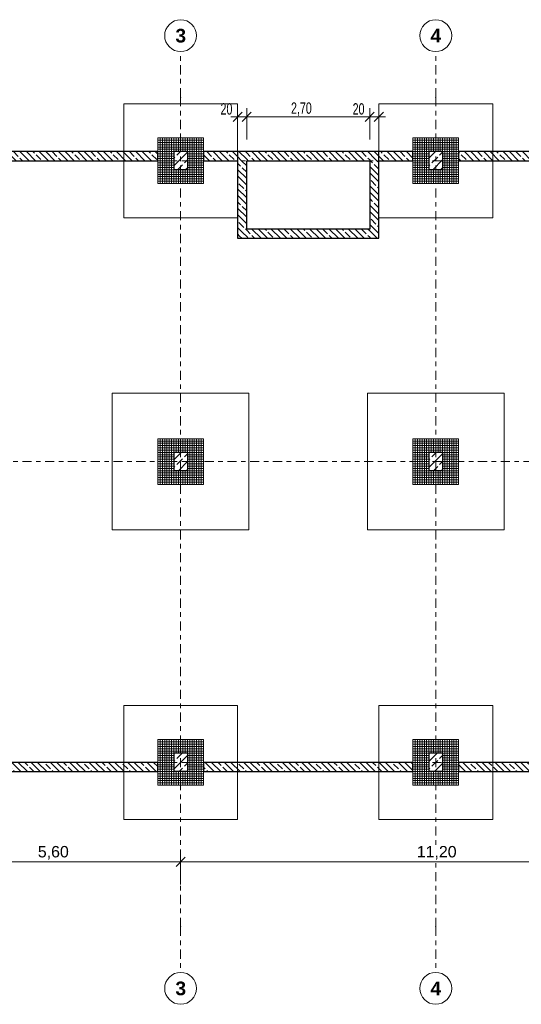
# Model space of a CAD drawing. Header units: metres. Extents: x -3.3 to 34.5, y -5.3 to 16.4.
# Tile 2 of 4: x 7.7 to 18.7, y -5.3 to 16.3. Entities that reach past the tile are written whole.
import ezdxf

# ---------------------------------------------------------------- set-up
doc = ezdxf.new("R2010")
doc.units = ezdxf.units.M
doc.header["$MEASUREMENT"] = 0
doc.set_wipeout_variables(frame=1)
for name, pattern in [('Raster', [0.4, 0.2, -0.1, 0, -0.1]), ('Untersicht', [0.2, 0.15, -0.05]), ('Wipeout_Contour', [1, 0, -1])]:
    doc.linetypes.add(name, pattern=pattern)
for name, color, linetype in [('Neubau_10 Stütze', 7, 'Continuous'), ('Neubau_10 Wand Aussen', 7, 'Continuous'), ('Neubau_20 Decke Roh', 7, 'Continuous'), ('Neubau_20 Fundamente', 7, 'Continuous'), ('Neubau_86 Achsraster', 7, 'Continuous'), ('Neubau_93 1_100 Bemaßung', 7, 'Continuous')]:
    doc.layers.add(name, color=color, linetype=linetype)
doc.styles.add('ERSTELLTER_STIL_1', font='arialbd.ttf')
doc.styles.add('ERSTELLTER_STIL_2', font='arial.ttf')
doc.styles.add('ERSTELLTER_STIL_3', font='GOTHIC.TTF', dxfattribs={"width": 0.7})
doc.dimstyles.new('ERSTELLTER_STIL__2', dxfattribs={"dimtxt": 0.25, "dimasz": 0.190285, "dimexe": 0.18, "dimexo": 0.5, "dimgap": 0, "dimtad": 1, "dimtih": 1, "dimtoh": 1, "dimzin": 0, "dimdsep": 46, "dimtxsty": 'ERSTELLTER_STIL_2', "dimblk": 'ARROWHEAD_6', "dimblk1": 'ARROWHEAD_6', "dimblk2": 'ARROWHEAD_6', "dimcen": 0.09, "dimclrd": 7, "dimclre": 7, "dimclrt": 7, "dimazin": 0, "dimtfac": 1, "dimtdec": 4, "dimtmove": 0, "dimatfit": 3, "dimfxl": 1, "dimtolj": 1, "dimtzin": 0, "dimarcsym": 0})
doc.dimstyles.new('ERSTELLTER_STIL__3', dxfattribs={"dimtxt": 0.25, "dimasz": 0.190285, "dimexe": 0.18, "dimexo": 0.5, "dimgap": 0, "dimtad": 1, "dimtih": 1, "dimtoh": 1, "dimzin": 0, "dimdsep": 46, "dimtxsty": 'ERSTELLTER_STIL_3', "dimblk": 'ARROWHEAD_6', "dimblk1": 'ARROWHEAD_6', "dimblk2": 'ARROWHEAD_6', "dimcen": 0.09, "dimclrd": 7, "dimclre": 7, "dimclrt": 7, "dimazin": 0, "dimtfac": 1, "dimtdec": 4, "dimtmove": 0, "dimatfit": 3, "dimfxl": 1, "dimtolj": 1, "dimtzin": 0, "dimarcsym": 0})
pattern_1 = [(135, (0, 0), (0.212132, 0.212132), []), (135, (-0.0707, -0.0707), (0.212132, 0.212132), []), (135, (-0.14142, -0.14142), (0.212132, 0.212132), [0.15, -0.05])]
pattern_2 = [(45, (0, 0), (-0.1697056, 0.1697056), []), (45, (-0.08485, 0.08485), (-0.1697056, 0.1697056), [0.18, -0.06])]
pattern_3 = [(0, (0, 0), (0, 0.05), []), (90, (0, 0), (-0.05, 0), [])]

# ---------------------------------------------------------------- blocks, each defined once
blk = doc.blocks.new('*D5')
at = {"layer": 'Neubau_93 1_100 Bemaßung', "color": 7, "linetype": 'Continuous', "lineweight": 13, "transparency": 16777216}
for p, q in [((5.7, -2.08), (5.5, -2.28)), ((5.6, -2.68), (5.6, -1.992)), ((11.3, -2.08), (11.1, -2.28)), ((11.2, -2.68), (11.2, -1.992))]:
    blk.add_line(p, q, dxfattribs=at)
at = {"color": 254, "linetype": 'Wipeout_Contour', "lineweight": 0, "ltscale": 34.639683, "transparency": 16777216}
blk.add_wipeout([(8.016, -2.18), (8.784, -2.18), (8.784, -1.83), (8.016, -1.83)], dxfattribs=at).dxf.layer = 'Neubau_93 1_100 Bemaßung'
at = {"layer": 'Neubau_93 1_100 Bemaßung', "color": 7, "linetype": 'Continuous', "lineweight": 13, "transparency": 16777216}
blk.add_line((5.6, -2.18), (11.2, -2.18), dxfattribs=at)
at = {"layer": 'Neubau_93 1_100 Bemaßung', "color": 7, "lineweight": 13, "transparency": 16777216, "insert": (8.066, -2.13), "char_height": 0.25, "attachment_point": 7, "style": 'ERSTELLTER_STIL_2'}
blk.add_mtext('\\A1;5,60', dxfattribs=at)
blk = doc.blocks.new('ARROWHEAD_6')
at = {"color": 0, "linetype": 'Continuous', "lineweight": 0}
for p, q in [((0, 0), (-1, 0)), ((-0.5, -0.5), (0.5, 0.5))]:
    blk.add_line(p, q, dxfattribs=at)
blk = doc.blocks.new('*D6')
at = {"layer": 'Neubau_93 1_100 Bemaßung', "color": 7, "linetype": 'Continuous', "lineweight": 13, "transparency": 16777216}
for p, q in [((11.3, -2.08), (11.1, -2.28)), ((11.2, -2.68), (11.2, -1.992)), ((22.5, -2.08), (22.3, -2.28)), ((22.4, -2.68), (22.4, -1.992))]:
    blk.add_line(p, q, dxfattribs=at)
at = {"color": 254, "linetype": 'Wipeout_Contour', "lineweight": 0, "ltscale": 67.719249, "transparency": 16777216}
blk.add_wipeout([(16.334, -2.18), (17.266, -2.18), (17.266, -1.83), (16.334, -1.83)], dxfattribs=at).dxf.layer = 'Neubau_93 1_100 Bemaßung'
at = {"layer": 'Neubau_93 1_100 Bemaßung', "color": 7, "linetype": 'Continuous', "lineweight": 13, "transparency": 16777216}
blk.add_line((11.2, -2.18), (22.4, -2.18), dxfattribs=at)
at = {"layer": 'Neubau_93 1_100 Bemaßung', "color": 7, "lineweight": 13, "transparency": 16777216, "insert": (16.384, -2.13), "char_height": 0.25, "attachment_point": 7, "style": 'ERSTELLTER_STIL_2'}
blk.add_mtext('\\A1;11,20', dxfattribs=at)
blk = doc.blocks.new('*D21')
at = {"layer": 'Neubau_93 1_100 Bemaßung', "color": 7, "linetype": 'Continuous', "lineweight": 13, "transparency": 16777216}
for p, q in [((12.55, 14.263), (12.35, 14.063)), ((12.45, 13.663), (12.45, 14.351)), ((12.75, 14.263), (12.55, 14.063)), ((12.65, 13.663), (12.65, 14.351)), ((12.3, 14.163), (12.45, 14.163)), ((12.45, 14.163), (12.65, 14.163))]:
    blk.add_line(p, q, dxfattribs=at)
at = {"layer": 'Neubau_93 1_100 Bemaßung', "color": 7, "lineweight": 13, "transparency": 16777216, "insert": (12.076, 14.207), "char_height": 0.25, "attachment_point": 7, "style": 'ERSTELLTER_STIL_3'}
blk.add_mtext('\\A1;20', dxfattribs=at)
blk = doc.blocks.new('*D22')
at = {"layer": 'Neubau_93 1_100 Bemaßung', "color": 7, "linetype": 'Continuous', "lineweight": 13, "transparency": 16777216}
for p, q in [((12.75, 14.263), (12.55, 14.063)), ((12.65, 13.663), (12.65, 14.351)), ((15.25, 14.063), (15.45, 14.263)), ((15.35, 13.663), (15.35, 14.351)), ((12.65, 14.163), (15.35, 14.163))]:
    blk.add_line(p, q, dxfattribs=at)
at = {"layer": 'Neubau_93 1_100 Bemaßung', "color": 7, "lineweight": 13, "transparency": 16777216, "char_height": 0.25, "attachment_point": 7, "style": 'ERSTELLTER_STIL_3'}
for s, insert in [('\\A1;2,70', (13.623, 14.183)), ('\\A1;20', (14.976, 14.207))]:
    blk.add_mtext(s, dxfattribs=dict(at, insert=insert))
blk = doc.blocks.new('*D23')
at = {"layer": 'Neubau_93 1_100 Bemaßung', "color": 7, "linetype": 'Continuous', "lineweight": 13, "transparency": 16777216}
for p, q in [((15.25, 14.063), (15.45, 14.263)), ((15.35, 13.663), (15.35, 14.351)), ((15.65, 14.263), (15.45, 14.063)), ((15.55, 13.663), (15.55, 14.351)), ((15.35, 14.163), (15.55, 14.163)), ((15.55, 14.163), (15.7, 14.163))]:
    blk.add_line(p, q, dxfattribs=at)

msp = doc.modelspace()

# ---------------------------------------------------------------- hatches: boundary and pattern name
at = {"layer": 'Neubau_10 Stütze', "linetype": 'Continuous', "lineweight": 0, "true_color": 0x000000}
h = msp.add_hatch(dxfattribs=at)
h.set_pattern_fill('BETON_STAHLBETON', color=18, style=0, pattern_type=2)
h.set_pattern_definition(pattern_2)
h.paths.add_polyline_path([(11.35, 13), (11.35, 13.4), (11.05, 13.4), (11.05, 13)])
h = msp.add_hatch(dxfattribs=at)
h.set_pattern_fill('BETON_STAHLBETON', color=18, style=0, pattern_type=2)
h.set_pattern_definition(pattern_2)
h.paths.add_polyline_path([(16.95, 13), (16.95, 13.4), (16.65, 13.4), (16.65, 13)])
h = msp.add_hatch(dxfattribs=at)
h.set_pattern_fill('BETON_STAHLBETON', color=18, style=0, pattern_type=2)
h.set_pattern_definition(pattern_2)
h.paths.add_polyline_path([(11.35, 6.4), (11.35, 6.8), (11.05, 6.8), (11.05, 6.4)])
h = msp.add_hatch(dxfattribs=at)
h.set_pattern_fill('BETON_STAHLBETON', color=18, style=0, pattern_type=2)
h.set_pattern_definition(pattern_2)
h.paths.add_polyline_path([(16.95, 6.4), (16.95, 6.8), (16.65, 6.8), (16.65, 6.4)])
h = msp.add_hatch(dxfattribs=at)
h.set_pattern_fill('BETON_STAHLBETON', color=18, style=0, pattern_type=2)
h.set_pattern_definition(pattern_2)
h.paths.add_polyline_path([(11.35, -0.2), (11.35, 0.2), (11.05, 0.2), (11.05, -0.2)])
h = msp.add_hatch(dxfattribs=at)
h.set_pattern_fill('BETON_STAHLBETON', color=18, style=0, pattern_type=2)
h.set_pattern_definition(pattern_2)
h.paths.add_polyline_path([(16.95, -0.2), (16.95, 0.2), (16.65, 0.2), (16.65, -0.2)])
at = {"layer": 'Neubau_10 Wand Aussen', "linetype": 'Continuous', "lineweight": 0, "true_color": 0x000000}
h = msp.add_hatch(dxfattribs=at)
h.set_pattern_fill('BETON_WU', color=18, style=0, pattern_type=2)
h.set_pattern_definition(pattern_1)
h.paths.add_polyline_path([(6.1, 13.2), (10.7, 13.2), (10.7, 13.4), (6.1, 13.4)])
h = msp.add_hatch(dxfattribs=at)
h.set_pattern_fill('BETON_WU', color=18, style=0, pattern_type=2)
h.set_pattern_definition(pattern_1)
h.paths.add_polyline_path([(11.7, 13.2), (12.45, 13.2), (12.45, 13.4), (11.7, 13.4)])
h = msp.add_hatch(dxfattribs=at)
h.set_pattern_fill('BETON_WU', color=18, style=0, pattern_type=2)
h.set_pattern_definition(pattern_1)
h.paths.add_polyline_path([(12.65, 13.2), (12.45, 13.4), (12.45, 13.2)])
h = msp.add_hatch(dxfattribs=at)
h.set_pattern_fill('BETON_WU', color=18, style=0, pattern_type=2)
h.set_pattern_definition(pattern_1)
h.paths.add_polyline_path([(12.45, 13.4), (12.65, 13.2), (12.65, 13.4)])
h = msp.add_hatch(dxfattribs=at)
h.set_pattern_fill('BETON_WU', color=18, style=0, pattern_type=2)
h.set_pattern_definition(pattern_1)
h.paths.add_polyline_path([(15.35, 13.4), (12.65, 13.4), (12.65, 13.2), (15.35, 13.2)])
h = msp.add_hatch(dxfattribs=at)
h.set_pattern_fill('BETON_WU', color=18, style=0, pattern_type=2)
h.set_pattern_definition(pattern_1)
h.paths.add_polyline_path([(15.35, 13.2), (15.55, 13.2), (15.55, 13.4)])
h = msp.add_hatch(dxfattribs=at)
h.set_pattern_fill('BETON_WU', color=18, style=0, pattern_type=2)
h.set_pattern_definition(pattern_1)
h.paths.add_polyline_path([(15.35, 13.4), (15.35, 13.2), (15.55, 13.4)])
h = msp.add_hatch(dxfattribs=at)
h.set_pattern_fill('BETON_WU', color=18, style=0, pattern_type=2)
h.set_pattern_definition(pattern_1)
h.paths.add_polyline_path([(15.55, 13.2), (16.3, 13.2), (16.3, 13.4), (15.55, 13.4)])
h = msp.add_hatch(dxfattribs=at)
h.set_pattern_fill('BETON_WU', color=18, style=0, pattern_type=2)
h.set_pattern_definition(pattern_1)
h.paths.add_polyline_path([(17.3, 13.2), (21.9, 13.2), (21.9, 13.4), (17.3, 13.4)])
h = msp.add_hatch(dxfattribs=at)
h.set_pattern_fill('BETON_WU', color=18, style=0, pattern_type=2)
h.set_pattern_definition(pattern_1)
h.paths.add_polyline_path([(12.65, 11.7), (12.65, 13.2), (12.45, 13.2), (12.45, 11.7)])
h = msp.add_hatch(dxfattribs=at)
h.set_pattern_fill('BETON_WU', color=18, style=0, pattern_type=2)
h.set_pattern_definition(pattern_1)
h.paths.add_polyline_path([(15.35, 13.2), (15.35, 11.7), (15.55, 11.7), (15.55, 13.2)])
h = msp.add_hatch(dxfattribs=at)
h.set_pattern_fill('BETON_WU', color=18, style=0, pattern_type=2)
h.set_pattern_definition(pattern_1)
h.paths.add_polyline_path([(12.65, 11.7), (12.45, 11.5), (12.65, 11.5)])
h = msp.add_hatch(dxfattribs=at)
h.set_pattern_fill('BETON_WU', color=18, style=0, pattern_type=2)
h.set_pattern_definition(pattern_1)
h.paths.add_polyline_path([(12.45, 11.7), (12.45, 11.5), (12.65, 11.7)])
h = msp.add_hatch(dxfattribs=at)
h.set_pattern_fill('BETON_WU', color=18, style=0, pattern_type=2)
h.set_pattern_definition(pattern_1)
h.paths.add_polyline_path([(15.35, 11.7), (12.65, 11.7), (12.65, 11.5), (15.35, 11.5)])
h = msp.add_hatch(dxfattribs=at)
h.set_pattern_fill('BETON_WU', color=18, style=0, pattern_type=2)
h.set_pattern_definition(pattern_1)
h.paths.add_polyline_path([(15.35, 11.7), (15.55, 11.5), (15.55, 11.7)])
h = msp.add_hatch(dxfattribs=at)
h.set_pattern_fill('BETON_WU', color=18, style=0, pattern_type=2)
h.set_pattern_definition(pattern_1)
h.paths.add_polyline_path([(15.35, 11.5), (15.55, 11.5), (15.35, 11.7)])
h = msp.add_hatch(dxfattribs=at)
h.set_pattern_fill('BETON_WU', color=18, style=0, pattern_type=2)
h.set_pattern_definition(pattern_1)
h.paths.add_polyline_path([(10.7, 0), (6.1, 0), (6.1, -0.2), (10.7, -0.2)])
h = msp.add_hatch(dxfattribs=at)
h.set_pattern_fill('BETON_WU', color=18, style=0, pattern_type=2)
h.set_pattern_definition(pattern_1)
h.paths.add_polyline_path([(16.3, 0), (11.7, 0), (11.7, -0.2), (16.3, -0.2)])
h = msp.add_hatch(dxfattribs=at)
h.set_pattern_fill('BETON_WU', color=18, style=0, pattern_type=2)
h.set_pattern_definition(pattern_1)
h.paths.add_polyline_path([(21.9, 0), (17.3, 0), (17.3, -0.2), (21.9, -0.2)])
at = {"layer": 'Neubau_20 Fundamente', "linetype": 'Continuous', "lineweight": 0, "true_color": 0x000000}
h = msp.add_hatch(dxfattribs=at)
h.set_pattern_fill('BETON_FERTIGTEIL_TRÄGER', color=18, style=0, pattern_type=2)
h.set_pattern_definition(pattern_3)
h.paths.add_polyline_path([(10.7, 12.7), (11.7, 12.7), (11.7, 13.7), (10.7, 13.7)])
h.paths.add_polyline_path([(11.05, 13.4), (11.35, 13.4), (11.35, 13), (11.05, 13)], flags=0)
h = msp.add_hatch(dxfattribs=at)
h.set_pattern_fill('BETON_FERTIGTEIL_TRÄGER', color=18, style=0, pattern_type=2)
h.set_pattern_definition(pattern_3)
h.paths.add_polyline_path([(16.3, 12.7), (17.3, 12.7), (17.3, 13.7), (16.3, 13.7)])
h.paths.add_polyline_path([(16.65, 13.4), (16.95, 13.4), (16.95, 13), (16.65, 13)], flags=0)
h = msp.add_hatch(dxfattribs=at)
h.set_pattern_fill('BETON_FERTIGTEIL_TRÄGER', color=18, style=0, pattern_type=2)
h.set_pattern_definition(pattern_3)
h.paths.add_polyline_path([(10.7, 7.1), (10.7, 6.1), (11.7, 6.1), (11.7, 7.1)])
h.paths.add_polyline_path([(11.05, 6.8), (11.35, 6.8), (11.35, 6.4), (11.05, 6.4)], flags=0)
h = msp.add_hatch(dxfattribs=at)
h.set_pattern_fill('BETON_FERTIGTEIL_TRÄGER', color=18, style=0, pattern_type=2)
h.set_pattern_definition(pattern_3)
h.paths.add_polyline_path([(16.3, 7.1), (16.3, 6.1), (17.3, 6.1), (17.3, 7.1)])
h.paths.add_polyline_path([(16.65, 6.8), (16.95, 6.8), (16.95, 6.4), (16.65, 6.4)], flags=0)
h = msp.add_hatch(dxfattribs=at)
h.set_pattern_fill('BETON_FERTIGTEIL_TRÄGER', color=18, style=0, pattern_type=2)
h.set_pattern_definition(pattern_3)
h.paths.add_polyline_path([(10.7, -0.5), (11.7, -0.5), (11.7, 0.5), (10.7, 0.5)])
h.paths.add_polyline_path([(11.05, 0.2), (11.35, 0.2), (11.35, -0.2), (11.05, -0.2)], flags=0)
h = msp.add_hatch(dxfattribs=at)
h.set_pattern_fill('BETON_FERTIGTEIL_TRÄGER', color=18, style=0, pattern_type=2)
h.set_pattern_definition(pattern_3)
h.paths.add_polyline_path([(16.3, -0.5), (17.3, -0.5), (17.3, 0.5), (16.3, 0.5)])
h.paths.add_polyline_path([(16.65, 0.2), (16.95, 0.2), (16.95, -0.2), (16.65, -0.2)], flags=0)

# ---------------------------------------------------------------- linework, layer by layer
at = {"layer": 'Neubau_10 Stütze', "color": 7, "linetype": 'Continuous', "lineweight": 25}
for p, q in [((11.35, 13.4), (11.05, 13.4)), ((11.05, 13.4), (11.05, 13)), ((11.35, 13.4), (11.35, 13)), ((16.95, 13.4), (16.65, 13.4)), ((16.65, 13.4), (16.65, 13)), ((16.95, 13.4), (16.95, 13)), ((11.35, 13), (11.05, 13)), ((16.95, 13), (16.65, 13)), ((11.35, 6.8), (11.05, 6.8)), ((11.05, 6.8), (11.05, 6.4)), ((11.35, 6.8), (11.35, 6.4)), ((16.95, 6.8), (16.65, 6.8)), ((16.65, 6.8), (16.65, 6.4)), ((16.95, 6.8), (16.95, 6.4)), ((11.35, 6.4), (11.05, 6.4)), ((16.95, 6.4), (16.65, 6.4)), ((11.35, 0.2), (11.05, 0.2)), ((11.05, 0.2), (11.05, -0.2)), ((11.35, 0.2), (11.35, -0.2)), ((16.95, 0.2), (16.65, 0.2)), ((16.65, 0.2), (16.65, -0.2)), ((16.95, 0.2), (16.95, -0.2)), ((11.35, -0.2), (11.05, -0.2)), ((16.95, -0.2), (16.65, -0.2))]:
    msp.add_line(p, q, dxfattribs=at)
at = {"layer": 'Neubau_10 Stütze', "color": 7, "linetype": 'Untersicht', "lineweight": 18, "flags": 128}
for points in [[(11.05, 13.4), (11.05, 13)], [(11.35, 13.4), (11.05, 13.4)], [(11.35, 13), (11.35, 13.4)], [(16.65, 13.4), (16.65, 13)], [(16.95, 13.4), (16.65, 13.4)], [(16.95, 13), (16.95, 13.4)], [(11.05, 13), (11.35, 13)], [(16.65, 13), (16.95, 13)], [(11.05, 6.8), (11.05, 6.4)], [(11.35, 6.8), (11.05, 6.8)], [(11.35, 6.4), (11.35, 6.8)], [(16.65, 6.8), (16.65, 6.4)], [(16.95, 6.8), (16.65, 6.8)], [(16.95, 6.4), (16.95, 6.8)], [(11.05, 6.4), (11.35, 6.4)], [(16.65, 6.4), (16.95, 6.4)], [(11.05, 0.2), (11.05, -0.2)], [(11.35, 0.2), (11.05, 0.2)], [(11.35, -0.2), (11.35, 0.2)], [(16.65, 0.2), (16.65, -0.2)], [(16.95, 0.2), (16.65, 0.2)], [(16.95, -0.2), (16.95, 0.2)], [(11.05, -0.2), (11.35, -0.2)], [(16.65, -0.2), (16.95, -0.2)]]:
    msp.add_lwpolyline(points, dxfattribs=at)
at = {"layer": 'Neubau_10 Wand Aussen', "color": 7, "linetype": 'Continuous', "lineweight": 25, "flags": 128}
for points in [[(10.7, 13.4), (6.1, 13.4)], [(10.7, 13.2), (10.7, 13.4)], [(12.45, 13.4), (11.7, 13.4)], [(11.7, 13.4), (11.7, 13.2)], [(15.55, 13.4), (12.45, 13.4)], [(16.3, 13.4), (15.55, 13.4)], [(16.3, 13.2), (16.3, 13.4)], [(21.9, 13.4), (17.3, 13.4)], [(17.3, 13.4), (17.3, 13.2)], [(6.1, 13.2), (10.7, 13.2)], [(11.7, 13.2), (12.45, 13.2)], [(12.45, 13.2), (12.45, 11.5)], [(12.65, 13.2), (15.35, 13.2)], [(12.65, 11.7), (12.65, 13.2)], [(15.35, 13.2), (15.35, 11.7)], [(15.55, 11.7), (15.55, 13.2)], [(15.55, 13.2), (16.3, 13.2)], [(17.3, 13.2), (21.9, 13.2)], [(15.35, 11.7), (12.65, 11.7)], [(15.55, 11.5), (15.55, 11.7)], [(12.45, 11.5), (12.65, 11.5)], [(12.65, 11.5), (15.55, 11.5)], [(10.7, 0), (6.1, 0)], [(6.1, -0.2), (10.7, -0.2)], [(10.7, -0.2), (10.7, 0)], [(16.3, 0), (11.7, 0)], [(11.7, 0), (11.7, -0.2)], [(11.7, -0.2), (16.3, -0.2)], [(16.3, -0.2), (16.3, 0)], [(21.9, 0), (17.3, 0)], [(17.3, 0), (17.3, -0.2)], [(17.3, -0.2), (21.9, -0.2)]]:
    msp.add_lwpolyline(points, dxfattribs=at)
at = {"layer": 'Neubau_20 Decke Roh', "color": 7, "linetype": 'Continuous', "lineweight": 25, "flags": 128}
msp.add_lwpolyline([(12.45, 11.5), (15.55, 11.5), (15.55, 13.4), (12.45, 13.4)], close=True, dxfattribs=at)
at = {"layer": 'Neubau_20 Fundamente', "color": 7, "linetype": 'Continuous', "lineweight": 13}
for p, q in [((10.7, 13.7), (10.7, 12.7)), ((11.7, 13.7), (10.7, 13.7)), ((11.7, 13.7), (11.7, 12.7)), ((16.3, 13.7), (16.3, 12.7)), ((17.3, 13.7), (16.3, 13.7)), ((17.3, 13.7), (17.3, 12.7)), ((11.05, 13.4), (11.05, 13)), ((11.35, 13.4), (11.05, 13.4)), ((11.35, 13.4), (11.35, 13)), ((16.65, 13.4), (16.65, 13)), ((16.95, 13.4), (16.65, 13.4)), ((16.95, 13.4), (16.95, 13)), ((11.35, 13), (11.05, 13)), ((16.95, 13), (16.65, 13)), ((11.7, 12.7), (10.7, 12.7)), ((17.3, 12.7), (16.3, 12.7)), ((10.7, 7.1), (10.7, 6.1)), ((11.7, 7.1), (10.7, 7.1)), ((11.7, 7.1), (11.7, 6.1)), ((16.3, 7.1), (16.3, 6.1)), ((17.3, 7.1), (16.3, 7.1)), ((17.3, 7.1), (17.3, 6.1)), ((11.05, 6.8), (11.05, 6.4)), ((11.35, 6.8), (11.05, 6.8)), ((11.35, 6.8), (11.35, 6.4)), ((16.65, 6.8), (16.65, 6.4)), ((16.95, 6.8), (16.65, 6.8)), ((16.95, 6.8), (16.95, 6.4)), ((11.35, 6.4), (11.05, 6.4)), ((16.95, 6.4), (16.65, 6.4)), ((11.7, 6.1), (10.7, 6.1)), ((17.3, 6.1), (16.3, 6.1)), ((10.7, 0.5), (10.7, -0.5)), ((11.7, 0.5), (10.7, 0.5)), ((11.7, 0.5), (11.7, -0.5)), ((16.3, 0.5), (16.3, -0.5)), ((17.3, 0.5), (16.3, 0.5)), ((17.3, 0.5), (17.3, -0.5)), ((11.05, 0.2), (11.05, -0.2)), ((11.35, 0.2), (11.05, 0.2)), ((11.35, 0.2), (11.35, -0.2)), ((16.65, 0.2), (16.65, -0.2)), ((16.95, 0.2), (16.65, 0.2)), ((16.95, 0.2), (16.95, -0.2)), ((11.35, -0.2), (11.05, -0.2)), ((16.95, -0.2), (16.65, -0.2)), ((11.7, -0.5), (10.7, -0.5)), ((17.3, -0.5), (16.3, -0.5))]:
    msp.add_line(p, q, dxfattribs=at)
at = {"layer": 'Neubau_20 Fundamente', "color": 7, "linetype": 'Continuous', "lineweight": 18, "flags": 128}
for points in [[(9.95, 11.95), (9.95, 14.45)], [(9.95, 14.45), (12.45, 14.45)], [(12.45, 14.45), (12.45, 11.95)], [(15.55, 11.95), (15.55, 14.45)], [(15.55, 14.45), (18.05, 14.45)], [(18.05, 14.45), (18.05, 11.95)], [(12.45, 11.95), (9.95, 11.95)], [(18.05, 11.95), (15.55, 11.95)], [(9.7, 5.1), (9.7, 8.1)], [(9.7, 8.1), (12.7, 8.1)], [(12.7, 8.1), (12.7, 5.1)], [(15.3, 5.1), (15.3, 8.1)], [(15.3, 8.1), (18.3, 8.1)], [(18.3, 8.1), (18.3, 5.1)], [(12.7, 5.1), (9.7, 5.1)], [(18.3, 5.1), (15.3, 5.1)], [(9.95, -1.25), (9.95, 1.25)], [(9.95, 1.25), (12.45, 1.25)], [(12.45, 1.25), (12.45, -1.25)], [(15.55, -1.25), (15.55, 1.25)], [(15.55, 1.25), (18.05, 1.25)], [(18.05, 1.25), (18.05, -1.25)], [(12.45, -1.25), (9.95, -1.25)], [(18.05, -1.25), (15.55, -1.25)]]:
    msp.add_lwpolyline(points, dxfattribs=at)
at = {"layer": 'Neubau_20 Fundamente', "color": 7, "linetype": 'Untersicht', "lineweight": 18, "flags": 128}
for points in [[(10.7, 12.7), (10.7, 13.7)], [(10.7, 13.7), (11.7, 13.7)], [(11.7, 13.7), (11.7, 12.7)], [(16.3, 12.7), (16.3, 13.7)], [(16.3, 13.7), (17.3, 13.7)], [(17.3, 13.7), (17.3, 12.7)], [(11.05, 13.4), (11.05, 13)], [(11.35, 13.4), (11.05, 13.4)], [(11.35, 13), (11.35, 13.4)], [(16.65, 13.4), (16.65, 13)], [(16.95, 13.4), (16.65, 13.4)], [(16.95, 13), (16.95, 13.4)], [(11.05, 13), (11.35, 13)], [(16.65, 13), (16.95, 13)], [(11.7, 12.7), (10.7, 12.7)], [(17.3, 12.7), (16.3, 12.7)], [(10.7, 6.1), (10.7, 7.1)], [(10.7, 7.1), (11.7, 7.1)], [(11.7, 7.1), (11.7, 6.1)], [(16.3, 6.1), (16.3, 7.1)], [(16.3, 7.1), (17.3, 7.1)], [(17.3, 7.1), (17.3, 6.1)], [(11.35, 6.8), (11.05, 6.8)], [(11.05, 6.8), (11.05, 6.4)], [(11.35, 6.4), (11.35, 6.8)], [(16.95, 6.8), (16.65, 6.8)], [(16.65, 6.8), (16.65, 6.4)], [(16.95, 6.4), (16.95, 6.8)], [(11.05, 6.4), (11.35, 6.4)], [(16.65, 6.4), (16.95, 6.4)], [(11.7, 6.1), (10.7, 6.1)], [(17.3, 6.1), (16.3, 6.1)], [(10.7, -0.5), (10.7, 0.5)], [(10.7, 0.5), (11.7, 0.5)], [(11.7, 0.5), (11.7, -0.5)], [(16.3, -0.5), (16.3, 0.5)], [(16.3, 0.5), (17.3, 0.5)], [(17.3, 0.5), (17.3, -0.5)], [(11.05, 0.2), (11.05, -0.2)], [(11.35, 0.2), (11.05, 0.2)], [(11.35, -0.2), (11.35, 0.2)], [(16.65, 0.2), (16.65, -0.2)], [(16.95, 0.2), (16.65, 0.2)], [(16.95, -0.2), (16.95, 0.2)], [(11.05, -0.2), (11.35, -0.2)], [(16.65, -0.2), (16.95, -0.2)], [(11.7, -0.5), (10.7, -0.5)], [(17.3, -0.5), (16.3, -0.5)]]:
    msp.add_lwpolyline(points, dxfattribs=at)
at = {"layer": 'Neubau_86 Achsraster', "color": 7, "linetype": 'Raster', "lineweight": 13}
for p, q in [((11.2, 14.593), (11.2, 15.593)), ((16.8, 14.593), (16.8, 15.593)), ((11.2, 14.593), (11.2, -3.607)), ((16.8, 14.593), (16.8, -3.607)), ((-1.274, 13.2), (33.526, 13.2)), ((-1.274, 6.6), (33.526, 6.6)), ((-1.274, 0), (33.526, 0)), ((11.2, -3.607), (11.2, -4.607)), ((16.8, -3.607), (16.8, -4.607))]:
    msp.add_line(p, q, dxfattribs=at)
at = {"layer": 'Neubau_86 Achsraster', "color": 7, "linetype": 'Continuous', "lineweight": 13, "flags": 128}
for points in [[(11.2, 15.593, 1), (11.2, 16.293, 1)], [(16.8, 15.593, 1), (16.8, 16.293, 1)], [(11.2, -5.307, 1), (11.2, -4.607, 1)], [(16.8, -5.307, 1), (16.8, -4.607, 1)]]:
    msp.add_lwpolyline(points, format="xyb", close=True, dxfattribs=at)
at = {"layer": 'Neubau_86 Achsraster', "color": 7, "linetype": 'Raster', "lineweight": 13}
for p in [(11.2, 14.593), (11.2, 14.593), (16.8, 14.593), (16.8, 14.593), (11.2, -3.607), (11.2, -3.607), (16.8, -3.607), (16.8, -3.607)]:
    msp.add_point(p, dxfattribs=at)

# ---------------------------------------------------------------- texts
at = {"layer": 'Neubau_86 Achsraster', "color": 7, "lineweight": 13, "char_height": 0.3, "attachment_point": 1, "style": 'ERSTELLTER_STIL_1'}
for s, insert in [('\\A1;\\pt0;3', (11.086, 16.093)), ('\\A1;\\pt0;4', (16.686, 16.093)), ('\\A1;\\pt0;3', (11.086, -4.807)), ('\\A1;\\pt0;4', (16.686, -4.807))]:
    msp.add_mtext(s, dxfattribs=dict(at, insert=insert))

# ---------------------------------------------------------------- dimensions: what is measured, and where the dimension line sits
at = {"layer": 'Neubau_93 1_100 Bemaßung', "color": 7, "linetype": 'Continuous', "lineweight": 13}
for base, p1, p2, picture, middle in [((12.65, 14.163), (12.45, 13.2), (12.65, 13.2), '*D21', (12.266, 14.338)), ((15.35, 14.163), (12.65, 13.2), (15.35, 13.2), '*D22', (13.947, 14.338)), ((15.55, 14.163), (15.35, 13.2), (15.55, 13.2), '*D23', (15.166, 14.338))]:
    dim = msp.add_linear_dim(base=base, p1=p1, p2=p2, dimstyle='ERSTELLTER_STIL__3', dxfattribs=at)
    dim.commit()
    dim.dimension.update_dxf_attribs({"geometry": picture, "text_midpoint": middle, "dimtype": 160})

# ---------------------------------------------------------------- next in the draw order: dimensions: what is measured, and where the dimension line sits
dim = msp.add_linear_dim(base=(11.2, -2.18), p1=(5.6, -3.607), p2=(11.2, -3.607), dimstyle='ERSTELLTER_STIL__2', dxfattribs=at)
dim.commit()
dim.dimension.update_dxf_attribs({"geometry": '*D5', "text_midpoint": (8.39, -2.005), "dimtype": 160})

# ---------------------------------------------------------------- next in the draw order: dimensions: what is measured, and where the dimension line sits
dim = msp.add_linear_dim(base=(22.4, -2.18), p1=(11.2, -3.607), p2=(22.4, -3.607), dimstyle='ERSTELLTER_STIL__2', dxfattribs=at)
dim.commit()
dim.dimension.update_dxf_attribs({"geometry": '*D6', "text_midpoint": (16.803, -2.005), "dimtype": 160})

doc.saveas('drawing.dxf')
